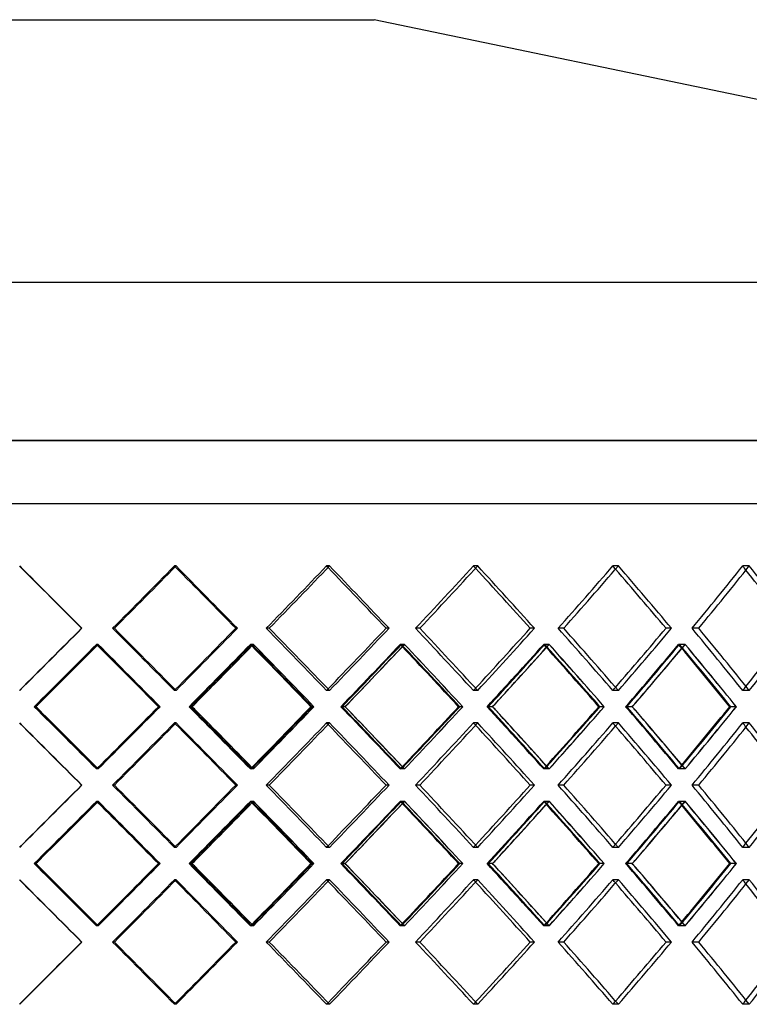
# Model space of a CAD drawing. Header units: millimetres. Extents: x -448 to 448, y -205 to 205.
# Tile 9 of 14: x 9 to 175, y -19 to 205. Entities that reach past the tile are written whole.
import ezdxf

# ---------------------------------------------------------------- set-up
doc = ezdxf.new("R2010")
doc.units = ezdxf.units.MM
doc.layers.add('HIDDEN', color=7, linetype='Continuous')
doc.layers.add('THICK', color=7, linetype='Continuous')

msp = doc.modelspace()

# ---------------------------------------------------------------- linework, layer by layer
at = {"layer": 'HIDDEN'}
for p, q in [((447.5, 109.35), (0, 109.35)), ((0, 95), (287.5, 95)), ((44.48, 80.82), (44.1, 80.82)), ((44.48, 80.82), (44.1, 80.82)), ((79.36, 80.82), (78.68, 80.82)), ((79.36, 80.82), (78.68, 80.82)), ((113.04, 80.82), (112.06, 80.82)), ((113.04, 80.82), (112.06, 80.82)), ((145, 80.82), (143.75, 80.82)), ((145, 80.82), (143.75, 80.82)), ((174.76, 80.82), (173.26, 80.82)), ((174.76, 80.82), (173.26, 80.82)), ((23.07, 66.67), (22.99, 66.67)), ((30.45, 66.67), (30.06, 66.67)), ((30.45, 66.67), (30.06, 66.67)), ((58.42, 66.67), (58.03, 66.67)), ((65.66, 66.67), (64.97, 66.67)), ((65.66, 66.67), (64.97, 66.67)), ((92.88, 66.67), (92.2, 66.67)), ((99.87, 66.67), (98.89, 66.67)), ((99.87, 66.67), (98.89, 66.67)), ((125.94, 66.67), (124.96, 66.67)), ((132.57, 66.67), (131.32, 66.67)), ((132.57, 66.67), (131.32, 66.67)), ((157.08, 66.67), (155.83, 66.67)), ((163.26, 66.67), (161.75, 66.67)), ((163.26, 66.67), (161.75, 66.67)), ((26.78, 62.99), (26.39, 62.99)), ((26.74, 62.99), (26.66, 62.99)), ((62.06, 62.99), (61.37, 62.99)), ((62.02, 62.99), (61.64, 62.99)), ((96.4, 62.99), (95.42, 62.99)), ((96.36, 62.99), (95.68, 62.99)), ((129.28, 62.99), (128.03, 62.99)), ((129.25, 62.99), (128.27, 62.99)), ((160.2, 62.99), (158.69, 62.99)), ((160.17, 62.99), (158.92, 62.99)), ((44.48, 52.51), (44.1, 52.51)), ((44.48, 52.51), (44.1, 52.51)), ((79.36, 52.51), (78.68, 52.51)), ((79.36, 52.51), (78.68, 52.51)), ((113.04, 52.51), (112.06, 52.51)), ((113.04, 52.51), (112.06, 52.51)), ((145, 52.51), (143.75, 52.51)), ((145, 52.51), (143.75, 52.51)), ((174.76, 52.51), (173.26, 52.51)), ((174.76, 52.51), (173.26, 52.51)), ((12.6, 48.83), (12.22, 48.83)), ((12.61, 48.83), (12.53, 48.83)), ((40.84, 48.83), (40.46, 48.83)), ((48.11, 48.83), (47.42, 48.83)), ((48.12, 48.83), (47.73, 48.83)), ((75.82, 48.83), (75.13, 48.83)), ((82.89, 48.83), (81.91, 48.83)), ((82.9, 48.83), (82.21, 48.83)), ((109.64, 48.83), (108.66, 48.83)), ((116.41, 48.83), (115.16, 48.83)), ((116.42, 48.83), (115.44, 48.83)), ((141.8, 48.83), (140.55, 48.83)), ((148.17, 48.83), (146.66, 48.83)), ((148.18, 48.83), (146.93, 48.83)), ((171.81, 48.83), (170.31, 48.83)), ((44.48, 45.15), (44.1, 45.15)), ((44.48, 45.15), (44.1, 45.15)), ((79.36, 45.15), (78.68, 45.15)), ((79.36, 45.15), (78.68, 45.15)), ((113.04, 45.15), (112.06, 45.15)), ((113.04, 45.15), (112.06, 45.15)), ((145, 45.15), (143.75, 45.15)), ((145, 45.15), (143.75, 45.15)), ((174.76, 45.15), (173.26, 45.15)), ((174.76, 45.15), (173.26, 45.15)), ((26.78, 34.68), (26.39, 34.68)), ((26.74, 34.68), (26.66, 34.68)), ((62.06, 34.68), (61.37, 34.68)), ((62.02, 34.68), (61.64, 34.68)), ((96.4, 34.68), (95.42, 34.68)), ((96.36, 34.68), (95.68, 34.68)), ((129.28, 34.68), (128.03, 34.68)), ((129.25, 34.68), (128.27, 34.68)), ((160.2, 34.68), (158.69, 34.68)), ((160.17, 34.68), (158.92, 34.68)), ((23.07, 31), (22.99, 31)), ((30.45, 31), (30.06, 31)), ((30.45, 31), (30.06, 31)), ((58.42, 31), (58.03, 31)), ((65.66, 31), (64.97, 31)), ((65.66, 31), (64.97, 31)), ((92.88, 31), (92.2, 31)), ((99.87, 31), (98.89, 31)), ((99.87, 31), (98.89, 31)), ((125.94, 31), (124.96, 31)), ((132.57, 31), (131.32, 31)), ((132.57, 31), (131.32, 31)), ((157.08, 31), (155.83, 31)), ((163.26, 31), (161.75, 31)), ((163.26, 31), (161.75, 31)), ((26.78, 27.32), (26.39, 27.32)), ((26.74, 27.32), (26.66, 27.32)), ((62.06, 27.32), (61.37, 27.32)), ((62.02, 27.32), (61.64, 27.32)), ((96.4, 27.32), (95.42, 27.32)), ((96.36, 27.32), (95.68, 27.32)), ((129.28, 27.32), (128.03, 27.32)), ((129.25, 27.32), (128.27, 27.32)), ((160.2, 27.32), (158.69, 27.32)), ((160.17, 27.32), (158.92, 27.32)), ((44.48, 16.85), (44.1, 16.85)), ((44.48, 16.85), (44.1, 16.85)), ((79.36, 16.85), (78.68, 16.85)), ((79.36, 16.85), (78.68, 16.85)), ((113.04, 16.85), (112.06, 16.85)), ((113.04, 16.85), (112.06, 16.85)), ((145, 16.85), (143.75, 16.85)), ((145, 16.85), (143.75, 16.85)), ((174.76, 16.85), (173.26, 16.85)), ((174.76, 16.85), (173.26, 16.85)), ((12.6, 13.17), (12.22, 13.17)), ((12.61, 13.17), (12.53, 13.17)), ((40.84, 13.17), (40.46, 13.17)), ((48.11, 13.17), (47.42, 13.17)), ((48.12, 13.17), (47.73, 13.17)), ((75.82, 13.17), (75.13, 13.17)), ((82.89, 13.17), (81.91, 13.17)), ((82.9, 13.17), (82.21, 13.17)), ((109.64, 13.17), (108.66, 13.17)), ((116.41, 13.17), (115.16, 13.17)), ((116.42, 13.17), (115.44, 13.17)), ((141.8, 13.17), (140.55, 13.17)), ((148.17, 13.17), (146.66, 13.17)), ((148.18, 13.17), (146.93, 13.17)), ((171.81, 13.17), (170.31, 13.17)), ((44.48, 9.49), (44.1, 9.49)), ((44.48, 9.49), (44.1, 9.49)), ((79.36, 9.49), (78.68, 9.49)), ((79.36, 9.49), (78.68, 9.49)), ((113.04, 9.49), (112.06, 9.49)), ((113.04, 9.49), (112.06, 9.49)), ((145, 9.49), (143.75, 9.49)), ((145, 9.49), (143.75, 9.49)), ((174.76, 9.49), (173.26, 9.49)), ((174.76, 9.49), (173.26, 9.49)), ((26.78, -0.99), (26.39, -0.99)), ((26.74, -0.99), (26.66, -0.99)), ((62.06, -0.99), (61.37, -0.99)), ((62.02, -0.99), (61.64, -0.99)), ((96.4, -0.99), (95.42, -0.99)), ((96.36, -0.99), (95.68, -0.99)), ((129.28, -0.99), (128.03, -0.99)), ((129.25, -0.99), (128.27, -0.99)), ((160.2, -0.99), (158.69, -0.99)), ((160.17, -0.99), (158.92, -0.99)), ((23.07, -4.67), (22.99, -4.67)), ((30.45, -4.67), (30.06, -4.67)), ((30.45, -4.67), (30.06, -4.67)), ((58.42, -4.67), (58.03, -4.67)), ((65.66, -4.67), (64.97, -4.67)), ((65.66, -4.67), (64.97, -4.67)), ((92.88, -4.67), (92.2, -4.67)), ((99.87, -4.67), (98.89, -4.67)), ((99.87, -4.67), (98.89, -4.67)), ((125.94, -4.67), (124.96, -4.67)), ((132.57, -4.67), (131.32, -4.67)), ((132.57, -4.67), (131.32, -4.67)), ((157.08, -4.67), (155.83, -4.67)), ((163.26, -4.67), (161.75, -4.67)), ((163.26, -4.67), (161.75, -4.67)), ((44.48, -18.82), (44.1, -18.82)), ((44.48, -18.82), (44.1, -18.82)), ((79.36, -18.82), (78.68, -18.82)), ((79.36, -18.82), (78.68, -18.82)), ((113.04, -18.82), (112.06, -18.82)), ((113.04, -18.82), (112.06, -18.82)), ((145, -18.82), (143.75, -18.82)), ((145, -18.82), (143.75, -18.82)), ((174.76, -18.82), (173.26, -18.82)), ((174.76, -18.82), (173.26, -18.82))]:
    msp.add_line(p, q, dxfattribs=at)
for centre, major_axis, ratio, start_param, end_param in [((0, 80.82), (289.97, -289.97), 0.015401, 1.506575, 1.555396), ((0, 80.82), (286.65, 286.65), 0.077152, -1.543043, -1.493797), ((0, 80.82), (-286.65, -286.65), 0.077152, 1.59855, 1.647796), ((0, 80.82), (-286.65, 286.65), 0.077152, -1.648471, -1.647796), ((0, 80.82), (289.14, -289.14), 0.077152, 1.444975, 1.493797), ((0, 80.82), (284.74, 284.74), 0.139494, -1.481443, -1.432197), ((0, 80.82), (-284.74, -284.74), 0.139494, 1.66015, 1.709396), ((0, 80.82), (-284.74, 284.74), 0.139494, -1.710633, -1.709396), ((0, 80.82), (287.22, -287.22), 0.139494, 1.383375, 1.432197), ((0, 80.82), (281.76, 281.76), 0.202918, -1.419843, -1.370597), ((0, 80.82), (-281.76, -281.76), 0.202918, 1.721749, 1.770996), ((0, 80.82), (-281.76, 281.76), 0.202918, -1.772836, -1.770996), ((0, 80.82), (284.21, -284.21), 0.202918, 1.321775, 1.370597), ((0, 80.82), (277.7, 277.7), 0.267949, -1.358243, -1.308997), ((0, 80.82), (-277.7, -277.7), 0.267949, 1.783349, 1.832596), ((0, 80.82), (-277.7, 277.7), 0.267949, -1.835106, -1.832596), ((0, 80.82), (280.12, -280.12), 0.267949, 1.260175, 1.308997), ((0, 80.82), (272.6, 272.6), 0.335166, -1.296643, -1.247397), ((0, 80.82), (-272.6, -272.6), 0.335166, 1.844949, 1.894196), ((0, 80.82), (-272.6, 272.6), 0.335166, -1.897479, -1.894196), ((0, 80.82), (274.97, -274.97), 0.335166, 1.198576, 1.247397), ((0, 52.51), (289.97, 289.97), 0.015401, -1.555396, -1.506575), ((0, 52.51), (286.65, -286.65), 0.077152, 1.493797, 1.543043), ((0, 52.51), (-286.65, 286.65), 0.077152, -1.647796, -1.59855), ((0, 52.51), (289.14, 289.14), 0.077152, -1.493797, -1.444975), ((0, 52.51), (284.74, -284.74), 0.139494, 1.432197, 1.481443), ((0, 52.51), (-284.74, 284.74), 0.139494, -1.709396, -1.66015), ((0, 52.51), (287.22, 287.22), 0.139494, -1.432197, -1.383375), ((0, 52.51), (281.76, -281.76), 0.202918, 1.370597, 1.419843), ((0, 52.51), (-281.76, 281.76), 0.202918, -1.770996, -1.721749), ((0, 52.51), (284.21, 284.21), 0.202918, -1.370597, -1.321775), ((0, 52.51), (277.7, -277.7), 0.267949, 1.308997, 1.358243), ((0, 52.51), (-277.7, 277.7), 0.267949, -1.832596, -1.783349), ((0, 52.51), (280.12, 280.12), 0.267949, -1.308997, -1.260175), ((0, 52.51), (272.6, -272.6), 0.335166, 1.247397, 1.296643), ((0, 52.51), (-272.6, 272.6), 0.335166, -1.894196, -1.844949), ((0, 80.82), (286.65, 286.65), 0.077152, -1.605283, -1.555865), ((0, 45.15), (-287.47, -287.47), 0.015401, 1.598999, 1.648265), ((0, 45.15), (286.65, -286.65), 0.077152, 1.555262, 1.555865), ((0, 80.82), (289.14, 289.14), 0.077152, -1.555995, -1.55533), ((0, 80.82), (-287.47, 287.47), 0.015401, -1.6484, -1.648265), ((0, 45.15), (289.14, -289.14), 0.077152, 1.506489, 1.55533), ((0, 80.82), (284.74, 284.74), 0.139494, -1.543683, -1.494265), ((0, 45.15), (-286.65, -286.65), 0.077152, 1.660599, 1.709865), ((0, 45.15), (284.74, -284.74), 0.139494, 1.493113, 1.494265), ((0, 80.82), (-286.65, 286.65), 0.077152, -1.710549, -1.709865), ((0, 80.82), (287.22, 287.22), 0.139494, -1.49494, -1.49373), ((0, 45.15), (287.22, -287.22), 0.139494, 1.444889, 1.49373), ((0, 80.82), (281.76, 281.76), 0.202918, -1.482083, -1.432666), ((0, 45.15), (-284.74, -284.74), 0.139494, 1.722199, 1.771465), ((0, 45.15), (281.76, -281.76), 0.202918, 1.430933, 1.432666), ((0, 80.82), (-284.74, 284.74), 0.139494, -1.772729, -1.771465), ((0, 80.82), (284.21, 284.21), 0.202918, -1.433915, -1.43213), ((0, 45.15), (284.21, -284.21), 0.202918, 1.383289, 1.43213), ((0, 80.82), (277.7, 277.7), 0.267949, -1.420483, -1.371066), ((0, 45.15), (-281.76, -281.76), 0.202918, 1.783799, 1.833065), ((0, 45.15), (277.7, -277.7), 0.267949, 1.3687, 1.371066), ((0, 80.82), (-281.76, 281.76), 0.202918, -1.834962, -1.833065), ((0, 80.82), (280.12, 280.12), 0.267949, -1.372942, -1.37053), ((0, 45.15), (280.12, -280.12), 0.267949, 1.321689, 1.37053), ((0, 80.82), (272.6, 272.6), 0.335166, -1.358883, -1.309466), ((0, 45.15), (-277.7, -277.7), 0.267949, 1.845399, 1.894665), ((0, 45.15), (272.6, -272.6), 0.335166, 1.306385, 1.309466), ((0, 80.82), (-277.7, 277.7), 0.267949, -1.897278, -1.894665), ((0, 80.82), (274.97, 274.97), 0.335166, -1.312052, -1.30893), ((0, 45.15), (274.97, -274.97), 0.335166, 1.26009, 1.30893), ((0, 52.51), (-286.65, -286.65), 0.077152, 1.647796, 1.648471), ((0, 52.51), (-284.74, -284.74), 0.139494, 1.709396, 1.710633), ((0, 52.51), (-281.76, -281.76), 0.202918, 1.770996, 1.772836), ((0, 52.51), (-277.7, -277.7), 0.267949, 1.832596, 1.835106), ((0, 52.51), (-272.6, -272.6), 0.335166, 1.894196, 1.897479), ((0, 80.82), (289.14, 289.14), 0.077152, -1.604318, -1.601936), ((0, 80.82), (287.22, 287.22), 0.139494, -1.542718, -1.540335), ((0, 80.82), (284.21, 284.21), 0.202918, -1.481118, -1.478735), ((0, 80.82), (280.12, 280.12), 0.267949, -1.419518, -1.417135), ((0, 80.82), (274.97, 274.97), 0.335166, -1.357918, -1.355535), ((0, 16.85), (286.65, -286.65), 0.077152, 1.555865, 1.605283), ((0, 52.51), (-287.47, 287.47), 0.015401, -1.648265, -1.598999), ((0, 16.85), (289.14, -289.14), 0.077152, 1.601936, 1.604318), ((0, 52.51), (289.14, 289.14), 0.077152, -1.55533, -1.506489), ((0, 16.85), (284.74, -284.74), 0.139494, 1.494265, 1.543683), ((0, 52.51), (-286.65, 286.65), 0.077152, -1.709865, -1.660599), ((0, 16.85), (287.22, -287.22), 0.139494, 1.540335, 1.542718), ((0, 52.51), (287.22, 287.22), 0.139494, -1.49373, -1.444889), ((0, 16.85), (281.76, -281.76), 0.202918, 1.432666, 1.482083), ((0, 52.51), (-284.74, 284.74), 0.139494, -1.771465, -1.722199), ((0, 16.85), (284.21, -284.21), 0.202918, 1.478735, 1.481118), ((0, 52.51), (284.21, 284.21), 0.202918, -1.43213, -1.383289), ((0, 16.85), (277.7, -277.7), 0.267949, 1.371066, 1.420483), ((0, 52.51), (-281.76, 281.76), 0.202918, -1.833065, -1.783799), ((0, 16.85), (280.12, -280.12), 0.267949, 1.417135, 1.419518), ((0, 52.51), (280.12, 280.12), 0.267949, -1.37053, -1.321689), ((0, 16.85), (272.6, -272.6), 0.335166, 1.309466, 1.358883), ((0, 52.51), (-277.7, 277.7), 0.267949, -1.894665, -1.845399), ((0, 16.85), (274.97, -274.97), 0.335166, 1.355535, 1.357918), ((0, 52.51), (274.97, 274.97), 0.335166, -1.30893, -1.26009), ((0, 45.15), (289.97, -289.97), 0.015401, 1.506575, 1.555396), ((0, 45.15), (286.65, 286.65), 0.077152, -1.543043, -1.493797), ((0, 45.15), (-286.65, -286.65), 0.077152, 1.59855, 1.647796), ((0, 45.15), (-286.65, 286.65), 0.077152, -1.648471, -1.647796), ((0, 45.15), (289.14, -289.14), 0.077152, 1.444975, 1.493797), ((0, 45.15), (284.74, 284.74), 0.139494, -1.481443, -1.432197), ((0, 45.15), (-284.74, -284.74), 0.139494, 1.66015, 1.709396), ((0, 45.15), (-284.74, 284.74), 0.139494, -1.710633, -1.709396), ((0, 45.15), (287.22, -287.22), 0.139494, 1.383375, 1.432197), ((0, 45.15), (281.76, 281.76), 0.202918, -1.419843, -1.370597), ((0, 45.15), (-281.76, -281.76), 0.202918, 1.721749, 1.770996), ((0, 45.15), (-281.76, 281.76), 0.202918, -1.772836, -1.770996), ((0, 45.15), (284.21, -284.21), 0.202918, 1.321775, 1.370597), ((0, 45.15), (277.7, 277.7), 0.267949, -1.358243, -1.308997), ((0, 45.15), (-277.7, -277.7), 0.267949, 1.783349, 1.832596), ((0, 45.15), (-277.7, 277.7), 0.267949, -1.835106, -1.832596), ((0, 45.15), (280.12, -280.12), 0.267949, 1.260175, 1.308997), ((0, 45.15), (272.6, 272.6), 0.335166, -1.296643, -1.247397), ((0, 45.15), (-272.6, -272.6), 0.335166, 1.844949, 1.894196), ((0, 45.15), (-272.6, 272.6), 0.335166, -1.897479, -1.894196), ((0, 45.15), (274.97, -274.97), 0.335166, 1.198576, 1.247397), ((0, 52.51), (286.65, 286.65), 0.077152, -1.555865, -1.555262), ((0, 16.85), (289.14, -289.14), 0.077152, 1.55533, 1.555995), ((0, 16.85), (-287.47, -287.47), 0.015401, 1.648265, 1.6484), ((0, 52.51), (284.74, 284.74), 0.139494, -1.494265, -1.493113), ((0, 16.85), (-286.65, -286.65), 0.077152, 1.709865, 1.710549), ((0, 16.85), (287.22, -287.22), 0.139494, 1.49373, 1.49494), ((0, 52.51), (281.76, 281.76), 0.202918, -1.432666, -1.430933), ((0, 16.85), (-284.74, -284.74), 0.139494, 1.771465, 1.772729), ((0, 16.85), (284.21, -284.21), 0.202918, 1.43213, 1.433915), ((0, 52.51), (277.7, 277.7), 0.267949, -1.371066, -1.3687), ((0, 16.85), (-281.76, -281.76), 0.202918, 1.833065, 1.834962), ((0, 16.85), (280.12, -280.12), 0.267949, 1.37053, 1.372942), ((0, 52.51), (272.6, 272.6), 0.335166, -1.309466, -1.306385), ((0, 16.85), (-277.7, -277.7), 0.267949, 1.894665, 1.897278), ((0, 16.85), (274.97, -274.97), 0.335166, 1.30893, 1.312052), ((0, 16.85), (289.97, 289.97), 0.015401, -1.555396, -1.506575), ((0, 16.85), (286.65, -286.65), 0.077152, 1.493797, 1.543043), ((0, 16.85), (-286.65, 286.65), 0.077152, -1.647796, -1.59855), ((0, 16.85), (289.14, 289.14), 0.077152, -1.493797, -1.444975), ((0, 16.85), (284.74, -284.74), 0.139494, 1.432197, 1.481443), ((0, 16.85), (-284.74, 284.74), 0.139494, -1.709396, -1.66015), ((0, 16.85), (287.22, 287.22), 0.139494, -1.432197, -1.383375), ((0, 16.85), (281.76, -281.76), 0.202918, 1.370597, 1.419843), ((0, 16.85), (-281.76, 281.76), 0.202918, -1.770996, -1.721749), ((0, 16.85), (284.21, 284.21), 0.202918, -1.370597, -1.321775), ((0, 16.85), (277.7, -277.7), 0.267949, 1.308997, 1.358243), ((0, 16.85), (-277.7, 277.7), 0.267949, -1.832596, -1.783349), ((0, 16.85), (280.12, 280.12), 0.267949, -1.308997, -1.260175), ((0, 16.85), (272.6, -272.6), 0.335166, 1.247397, 1.296643), ((0, 16.85), (-272.6, 272.6), 0.335166, -1.894196, -1.844949), ((0, 45.15), (286.65, 286.65), 0.077152, -1.605283, -1.555865), ((0, 9.49), (-287.47, -287.47), 0.015401, 1.598999, 1.648265), ((0, 9.49), (286.65, -286.65), 0.077152, 1.555262, 1.555865), ((0, 45.15), (289.14, 289.14), 0.077152, -1.555995, -1.55533), ((0, 45.15), (-287.47, 287.47), 0.015401, -1.6484, -1.648265), ((0, 9.49), (289.14, -289.14), 0.077152, 1.506489, 1.55533), ((0, 45.15), (284.74, 284.74), 0.139494, -1.543683, -1.494265), ((0, 9.49), (-286.65, -286.65), 0.077152, 1.660599, 1.709865), ((0, 9.49), (284.74, -284.74), 0.139494, 1.493113, 1.494265), ((0, 45.15), (-286.65, 286.65), 0.077152, -1.710549, -1.709865), ((0, 45.15), (287.22, 287.22), 0.139494, -1.49494, -1.49373), ((0, 9.49), (287.22, -287.22), 0.139494, 1.444889, 1.49373), ((0, 45.15), (281.76, 281.76), 0.202918, -1.482083, -1.432666), ((0, 9.49), (-284.74, -284.74), 0.139494, 1.722199, 1.771465), ((0, 9.49), (281.76, -281.76), 0.202918, 1.430933, 1.432666), ((0, 45.15), (-284.74, 284.74), 0.139494, -1.772729, -1.771465), ((0, 45.15), (284.21, 284.21), 0.202918, -1.433915, -1.43213), ((0, 9.49), (284.21, -284.21), 0.202918, 1.383289, 1.43213), ((0, 45.15), (277.7, 277.7), 0.267949, -1.420483, -1.371066), ((0, 9.49), (-281.76, -281.76), 0.202918, 1.783799, 1.833065), ((0, 9.49), (277.7, -277.7), 0.267949, 1.3687, 1.371066), ((0, 45.15), (-281.76, 281.76), 0.202918, -1.834962, -1.833065), ((0, 45.15), (280.12, 280.12), 0.267949, -1.372942, -1.37053), ((0, 9.49), (280.12, -280.12), 0.267949, 1.321689, 1.37053), ((0, 45.15), (272.6, 272.6), 0.335166, -1.358883, -1.309466), ((0, 9.49), (-277.7, -277.7), 0.267949, 1.845399, 1.894665), ((0, 9.49), (272.6, -272.6), 0.335166, 1.306385, 1.309466), ((0, 45.15), (-277.7, 277.7), 0.267949, -1.897278, -1.894665), ((0, 45.15), (274.97, 274.97), 0.335166, -1.312052, -1.30893), ((0, 9.49), (274.97, -274.97), 0.335166, 1.26009, 1.30893), ((0, 16.85), (-286.65, -286.65), 0.077152, 1.647796, 1.648471), ((0, 16.85), (-284.74, -284.74), 0.139494, 1.709396, 1.710633), ((0, 16.85), (-281.76, -281.76), 0.202918, 1.770996, 1.772836), ((0, 16.85), (-277.7, -277.7), 0.267949, 1.832596, 1.835106), ((0, 16.85), (-272.6, -272.6), 0.335166, 1.894196, 1.897479), ((0, 45.15), (289.14, 289.14), 0.077152, -1.604318, -1.601936), ((0, 45.15), (287.22, 287.22), 0.139494, -1.542718, -1.540335), ((0, 45.15), (284.21, 284.21), 0.202918, -1.481118, -1.478735), ((0, 45.15), (280.12, 280.12), 0.267949, -1.419518, -1.417135), ((0, 45.15), (274.97, 274.97), 0.335166, -1.357918, -1.355535), ((0, -18.82), (286.65, -286.65), 0.077152, 1.555865, 1.605283), ((0, 16.85), (-287.47, 287.47), 0.015401, -1.648265, -1.598999), ((0, -18.82), (289.14, -289.14), 0.077152, 1.601936, 1.604318), ((0, 16.85), (289.14, 289.14), 0.077152, -1.55533, -1.506489), ((0, -18.82), (284.74, -284.74), 0.139494, 1.494265, 1.543683), ((0, 16.85), (-286.65, 286.65), 0.077152, -1.709865, -1.660599), ((0, -18.82), (287.22, -287.22), 0.139494, 1.540335, 1.542718), ((0, 16.85), (287.22, 287.22), 0.139494, -1.49373, -1.444889), ((0, -18.82), (281.76, -281.76), 0.202918, 1.432666, 1.482083), ((0, 16.85), (-284.74, 284.74), 0.139494, -1.771465, -1.722199), ((0, -18.82), (284.21, -284.21), 0.202918, 1.478735, 1.481118), ((0, 16.85), (284.21, 284.21), 0.202918, -1.43213, -1.383289), ((0, -18.82), (277.7, -277.7), 0.267949, 1.371066, 1.420483), ((0, 16.85), (-281.76, 281.76), 0.202918, -1.833065, -1.783799), ((0, -18.82), (280.12, -280.12), 0.267949, 1.417135, 1.419518), ((0, 16.85), (280.12, 280.12), 0.267949, -1.37053, -1.321689), ((0, -18.82), (272.6, -272.6), 0.335166, 1.309466, 1.358883), ((0, 16.85), (-277.7, 277.7), 0.267949, -1.894665, -1.845399), ((0, -18.82), (274.97, -274.97), 0.335166, 1.355535, 1.357918), ((0, 16.85), (274.97, 274.97), 0.335166, -1.30893, -1.26009), ((0, 9.49), (289.97, -289.97), 0.015401, 1.506575, 1.555396), ((0, 9.49), (286.65, 286.65), 0.077152, -1.543043, -1.493797), ((0, 9.49), (-286.65, -286.65), 0.077152, 1.59855, 1.647796), ((0, 9.49), (-286.65, 286.65), 0.077152, -1.648471, -1.647796), ((0, 9.49), (289.14, -289.14), 0.077152, 1.444975, 1.493797), ((0, 9.49), (284.74, 284.74), 0.139494, -1.481443, -1.432197), ((0, 9.49), (-284.74, -284.74), 0.139494, 1.66015, 1.709396), ((0, 9.49), (-284.74, 284.74), 0.139494, -1.710633, -1.709396), ((0, 9.49), (287.22, -287.22), 0.139494, 1.383375, 1.432197), ((0, 9.49), (281.76, 281.76), 0.202918, -1.419843, -1.370597), ((0, 9.49), (-281.76, -281.76), 0.202918, 1.721749, 1.770996), ((0, 9.49), (-281.76, 281.76), 0.202918, -1.772836, -1.770996), ((0, 9.49), (284.21, -284.21), 0.202918, 1.321775, 1.370597), ((0, 9.49), (277.7, 277.7), 0.267949, -1.358243, -1.308997), ((0, 9.49), (-277.7, -277.7), 0.267949, 1.783349, 1.832596), ((0, 9.49), (-277.7, 277.7), 0.267949, -1.835106, -1.832596), ((0, 9.49), (280.12, -280.12), 0.267949, 1.260175, 1.308997), ((0, 9.49), (272.6, 272.6), 0.335166, -1.296643, -1.247397), ((0, 9.49), (-272.6, -272.6), 0.335166, 1.844949, 1.894196), ((0, 9.49), (-272.6, 272.6), 0.335166, -1.897479, -1.894196), ((0, 9.49), (274.97, -274.97), 0.335166, 1.198576, 1.247397), ((0, 16.85), (286.65, 286.65), 0.077152, -1.555865, -1.555262), ((0, -18.82), (289.14, -289.14), 0.077152, 1.55533, 1.555995), ((0, -18.82), (-287.47, -287.47), 0.015401, 1.648265, 1.6484), ((0, 16.85), (284.74, 284.74), 0.139494, -1.494265, -1.493113), ((0, -18.82), (-286.65, -286.65), 0.077152, 1.709865, 1.710549), ((0, -18.82), (287.22, -287.22), 0.139494, 1.49373, 1.49494), ((0, 16.85), (281.76, 281.76), 0.202918, -1.432666, -1.430933), ((0, -18.82), (-284.74, -284.74), 0.139494, 1.771465, 1.772729), ((0, -18.82), (284.21, -284.21), 0.202918, 1.43213, 1.433915), ((0, 16.85), (277.7, 277.7), 0.267949, -1.371066, -1.3687), ((0, -18.82), (-281.76, -281.76), 0.202918, 1.833065, 1.834962), ((0, -18.82), (280.12, -280.12), 0.267949, 1.37053, 1.372942), ((0, 16.85), (272.6, 272.6), 0.335166, -1.309466, -1.306385), ((0, -18.82), (-277.7, -277.7), 0.267949, 1.894665, 1.897278), ((0, -18.82), (274.97, -274.97), 0.335166, 1.30893, 1.312052), ((0, -18.82), (289.97, 289.97), 0.015401, -1.555396, -1.506575), ((0, -18.82), (286.65, -286.65), 0.077152, 1.493797, 1.543043), ((0, -18.82), (-286.65, 286.65), 0.077152, -1.647796, -1.59855), ((0, -18.82), (289.14, 289.14), 0.077152, -1.493797, -1.444975), ((0, -18.82), (284.74, -284.74), 0.139494, 1.432197, 1.481443), ((0, -18.82), (-284.74, 284.74), 0.139494, -1.709396, -1.66015), ((0, -18.82), (287.22, 287.22), 0.139494, -1.432197, -1.383375), ((0, -18.82), (281.76, -281.76), 0.202918, 1.370597, 1.419843), ((0, -18.82), (-281.76, 281.76), 0.202918, -1.770996, -1.721749), ((0, -18.82), (284.21, 284.21), 0.202918, -1.370597, -1.321775), ((0, -18.82), (277.7, -277.7), 0.267949, 1.308997, 1.358243), ((0, -18.82), (-277.7, 277.7), 0.267949, -1.832596, -1.783349), ((0, -18.82), (280.12, 280.12), 0.267949, -1.308997, -1.260175), ((0, -18.82), (272.6, -272.6), 0.335166, 1.247397, 1.296643), ((0, -18.82), (-272.6, 272.6), 0.335166, -1.894196, -1.844949), ((0, -18.82), (-272.6, -272.6), 0.335166, 1.894196, 1.897479), ((0, -18.82), (-286.65, -286.65), 0.077152, 1.647796, 1.648471), ((0, -18.82), (-284.74, -284.74), 0.139494, 1.709396, 1.710633), ((0, -18.82), (-281.76, -281.76), 0.202918, 1.770996, 1.772836), ((0, -18.82), (-277.7, -277.7), 0.267949, 1.832596, 1.835106)]:
    msp.add_ellipse(centre, major_axis=major_axis, ratio=ratio, start_param=start_param, end_param=end_param, dxfattribs=at)
at = {"layer": 'THICK'}
for p, q in [((0, 205), (89.5, 205)), ((375.5, 145.35), (89.5, 205)), ((0, 145.35), (411.5, 145.35)), ((0, 109.35), (447.5, 109.35)), ((0, 95), (447.5, 95)), ((23.07, 66.67), (22.99, 66.67)), ((58.42, 66.67), (58.03, 66.67)), ((92.88, 66.67), (92.2, 66.67)), ((125.94, 66.67), (124.96, 66.67)), ((157.08, 66.67), (155.83, 66.67)), ((40.85, 48.83), (40.77, 48.83)), ((75.82, 48.83), (75.43, 48.83)), ((109.64, 48.83), (108.95, 48.83)), ((141.8, 48.83), (140.82, 48.83)), ((171.82, 48.83), (170.56, 48.83)), ((23.07, 31), (22.99, 31)), ((58.42, 31), (58.03, 31)), ((92.88, 31), (92.2, 31)), ((125.94, 31), (124.96, 31)), ((157.08, 31), (155.83, 31)), ((40.85, 13.17), (40.77, 13.17)), ((75.82, 13.17), (75.43, 13.17)), ((109.64, 13.17), (108.95, 13.17)), ((141.8, 13.17), (140.82, 13.17)), ((171.82, 13.17), (170.56, 13.17)), ((23.07, -4.67), (22.99, -4.67)), ((58.42, -4.67), (58.03, -4.67)), ((92.88, -4.67), (92.2, -4.67)), ((125.94, -4.67), (124.96, -4.67)), ((157.08, -4.67), (155.83, -4.67))]:
    msp.add_line(p, q, dxfattribs=at)
for centre, major_axis, ratio, start_param, end_param in [((0, 80.82), (-287.47, 287.47), 0.015401, -1.635443, -1.58633), ((0, 80.82), (-289.97, 289.97), 0.015401, -1.635018, -1.586196), ((0, 80.82), (-289.14, -289.14), 0.077152, 1.598975, 1.647796), ((0, 80.82), (-286.65, 286.65), 0.077152, -1.697043, -1.648471), ((0, 80.82), (-289.14, 289.14), 0.077152, -1.696618, -1.647796), ((0, 80.82), (-287.22, -287.22), 0.139494, 1.660575, 1.709396), ((0, 80.82), (-287.22, 287.22), 0.139494, -1.758217, -1.709396), ((0, 80.82), (-284.21, -284.21), 0.202918, 1.722174, 1.770996), ((0, 80.82), (-284.21, 284.21), 0.202918, -1.819817, -1.770996), ((0, 80.82), (-280.12, -280.12), 0.267949, 1.783774, 1.832596), ((0, 80.82), (-280.12, 280.12), 0.267949, -1.881417, -1.832596), ((0, 80.82), (-274.97, -274.97), 0.335166, 1.845374, 1.894196), ((0, 80.82), (-274.97, 274.97), 0.335166, -1.943017, -1.894196), ((0, 80.82), (-284.74, 284.74), 0.139494, -1.758642, -1.710633), ((0, 80.82), (-281.76, 281.76), 0.202918, -1.820242, -1.772836), ((0, 80.82), (-277.7, 277.7), 0.267949, -1.881842, -1.835106), ((0, 80.82), (-272.6, 272.6), 0.335166, -1.943442, -1.897479), ((0, 52.51), (-287.47, -287.47), 0.015401, 1.58633, 1.635443), ((0, 52.51), (-289.97, -289.97), 0.015401, 1.586196, 1.635018), ((0, 52.51), (-289.14, 289.14), 0.077152, -1.647796, -1.598975), ((0, 52.51), (-286.65, -286.65), 0.077152, 1.648471, 1.697043), ((0, 52.51), (-289.14, -289.14), 0.077152, 1.647796, 1.696618), ((0, 52.51), (-287.22, 287.22), 0.139494, -1.709396, -1.660575), ((0, 52.51), (-284.74, -284.74), 0.139494, 1.710633, 1.758642), ((0, 52.51), (-287.22, -287.22), 0.139494, 1.709396, 1.758217), ((0, 52.51), (-284.21, 284.21), 0.202918, -1.770996, -1.722174), ((0, 52.51), (-281.76, -281.76), 0.202918, 1.772836, 1.820242), ((0, 52.51), (-284.21, -284.21), 0.202918, 1.770996, 1.819817), ((0, 52.51), (-280.12, 280.12), 0.267949, -1.832596, -1.783774), ((0, 52.51), (-277.7, -277.7), 0.267949, 1.835106, 1.881842), ((0, 52.51), (-280.12, -280.12), 0.267949, 1.832596, 1.881417), ((0, 52.51), (-274.97, 274.97), 0.335166, -1.894196, -1.845374), ((0, 52.51), (-272.6, -272.6), 0.335166, 1.897479, 1.943442), ((0, 52.51), (-274.97, -274.97), 0.335166, 1.894196, 1.943017), ((0, 45.15), (-289.97, -289.97), 0.015401, 1.598889, 1.647729), ((0, 80.82), (289.14, 289.14), 0.077152, -1.601936, -1.555995), ((0, 45.15), (286.65, -286.65), 0.077152, 1.506599, 1.555262), ((0, 80.82), (-287.47, 287.47), 0.015401, -1.697683, -1.6484), ((0, 80.82), (-289.97, 289.97), 0.015401, -1.696718, -1.647729), ((0, 45.15), (-289.14, -289.14), 0.077152, 1.660489, 1.709329), ((0, 80.82), (-286.65, 286.65), 0.077152, -1.759282, -1.710549), ((0, 80.82), (-289.14, 289.14), 0.077152, -1.758317, -1.709329), ((0, 45.15), (-287.22, -287.22), 0.139494, 1.722089, 1.770929), ((0, 80.82), (-287.22, 287.22), 0.139494, -1.819917, -1.770929), ((0, 45.15), (-284.21, -284.21), 0.202918, 1.783688, 1.832529), ((0, 80.82), (-284.21, 284.21), 0.202918, -1.881517, -1.832529), ((0, 45.15), (-280.12, -280.12), 0.267949, 1.845288, 1.894129), ((0, 80.82), (-280.12, 280.12), 0.267949, -1.943117, -1.894129), ((0, 80.82), (287.22, 287.22), 0.139494, -1.540335, -1.49494), ((0, 45.15), (284.74, -284.74), 0.139494, 1.445, 1.493113), ((0, 80.82), (284.21, 284.21), 0.202918, -1.478735, -1.433915), ((0, 45.15), (281.76, -281.76), 0.202918, 1.3834, 1.430933), ((0, 80.82), (-284.74, 284.74), 0.139494, -1.820882, -1.772729), ((0, 80.82), (280.12, 280.12), 0.267949, -1.417135, -1.372942), ((0, 45.15), (277.7, -277.7), 0.267949, 1.3218, 1.3687), ((0, 80.82), (-281.76, 281.76), 0.202918, -1.882482, -1.834962), ((0, 80.82), (274.97, 274.97), 0.335166, -1.355535, -1.312052), ((0, 45.15), (272.6, -272.6), 0.335166, 1.2602, 1.306385), ((0, 80.82), (-277.7, 277.7), 0.267949, -1.944082, -1.897278), ((0, 52.51), (-289.97, 289.97), 0.015401, -1.647729, -1.598889), ((0, 16.85), (289.14, -289.14), 0.077152, 1.555995, 1.601936), ((0, 52.51), (286.65, 286.65), 0.077152, -1.555262, -1.506599), ((0, 16.85), (-287.47, -287.47), 0.015401, 1.6484, 1.697683), ((0, 16.85), (-289.97, -289.97), 0.015401, 1.647729, 1.696718), ((0, 52.51), (-289.14, 289.14), 0.077152, -1.709329, -1.660489), ((0, 16.85), (287.22, -287.22), 0.139494, 1.49494, 1.540335), ((0, 52.51), (284.74, 284.74), 0.139494, -1.493113, -1.445), ((0, 16.85), (-286.65, -286.65), 0.077152, 1.710549, 1.759282), ((0, 16.85), (-289.14, -289.14), 0.077152, 1.709329, 1.758317), ((0, 52.51), (-287.22, 287.22), 0.139494, -1.770929, -1.722089), ((0, 16.85), (284.21, -284.21), 0.202918, 1.433915, 1.478735), ((0, 52.51), (281.76, 281.76), 0.202918, -1.430933, -1.3834), ((0, 16.85), (-284.74, -284.74), 0.139494, 1.772729, 1.820882), ((0, 16.85), (-287.22, -287.22), 0.139494, 1.770929, 1.819917), ((0, 52.51), (-284.21, 284.21), 0.202918, -1.832529, -1.783688), ((0, 16.85), (280.12, -280.12), 0.267949, 1.372942, 1.417135), ((0, 52.51), (277.7, 277.7), 0.267949, -1.3687, -1.3218), ((0, 16.85), (-281.76, -281.76), 0.202918, 1.834962, 1.882482), ((0, 16.85), (-284.21, -284.21), 0.202918, 1.832529, 1.881517), ((0, 52.51), (-280.12, 280.12), 0.267949, -1.894129, -1.845288), ((0, 16.85), (274.97, -274.97), 0.335166, 1.312052, 1.355535), ((0, 52.51), (272.6, 272.6), 0.335166, -1.306385, -1.2602), ((0, 16.85), (-277.7, -277.7), 0.267949, 1.897278, 1.944082), ((0, 16.85), (-280.12, -280.12), 0.267949, 1.894129, 1.943117), ((0, 45.15), (-287.47, 287.47), 0.015401, -1.635443, -1.58633), ((0, 45.15), (-289.97, 289.97), 0.015401, -1.635018, -1.586196), ((0, 45.15), (-289.14, -289.14), 0.077152, 1.598975, 1.647796), ((0, 45.15), (-286.65, 286.65), 0.077152, -1.697043, -1.648471), ((0, 45.15), (-289.14, 289.14), 0.077152, -1.696618, -1.647796), ((0, 45.15), (-287.22, -287.22), 0.139494, 1.660575, 1.709396), ((0, 45.15), (-284.74, 284.74), 0.139494, -1.758642, -1.710633), ((0, 45.15), (-287.22, 287.22), 0.139494, -1.758217, -1.709396), ((0, 45.15), (-284.21, -284.21), 0.202918, 1.722174, 1.770996), ((0, 45.15), (-284.21, 284.21), 0.202918, -1.819817, -1.770996), ((0, 45.15), (-280.12, -280.12), 0.267949, 1.783774, 1.832596), ((0, 45.15), (-280.12, 280.12), 0.267949, -1.881417, -1.832596), ((0, 45.15), (-274.97, -274.97), 0.335166, 1.845374, 1.894196), ((0, 45.15), (-274.97, 274.97), 0.335166, -1.943017, -1.894196), ((0, 45.15), (-281.76, 281.76), 0.202918, -1.820242, -1.772836), ((0, 45.15), (-277.7, 277.7), 0.267949, -1.881842, -1.835106), ((0, 45.15), (-272.6, 272.6), 0.335166, -1.943442, -1.897479), ((0, 16.85), (-287.47, -287.47), 0.015401, 1.58633, 1.635443), ((0, 16.85), (-289.97, -289.97), 0.015401, 1.586196, 1.635018), ((0, 16.85), (-289.14, 289.14), 0.077152, -1.647796, -1.598975), ((0, 16.85), (-286.65, -286.65), 0.077152, 1.648471, 1.697043), ((0, 16.85), (-289.14, -289.14), 0.077152, 1.647796, 1.696618), ((0, 16.85), (-287.22, 287.22), 0.139494, -1.709396, -1.660575), ((0, 16.85), (-284.74, -284.74), 0.139494, 1.710633, 1.758642), ((0, 16.85), (-287.22, -287.22), 0.139494, 1.709396, 1.758217), ((0, 16.85), (-284.21, 284.21), 0.202918, -1.770996, -1.722174), ((0, 16.85), (-281.76, -281.76), 0.202918, 1.772836, 1.820242), ((0, 16.85), (-284.21, -284.21), 0.202918, 1.770996, 1.819817), ((0, 16.85), (-280.12, 280.12), 0.267949, -1.832596, -1.783774), ((0, 16.85), (-277.7, -277.7), 0.267949, 1.835106, 1.881842), ((0, 16.85), (-280.12, -280.12), 0.267949, 1.832596, 1.881417), ((0, 16.85), (-274.97, 274.97), 0.335166, -1.894196, -1.845374), ((0, 16.85), (-272.6, -272.6), 0.335166, 1.897479, 1.943442), ((0, 16.85), (-274.97, -274.97), 0.335166, 1.894196, 1.943017), ((0, 9.49), (-289.97, -289.97), 0.015401, 1.598889, 1.647729), ((0, 45.15), (289.14, 289.14), 0.077152, -1.601936, -1.555995), ((0, 9.49), (286.65, -286.65), 0.077152, 1.506599, 1.555262), ((0, 45.15), (-287.47, 287.47), 0.015401, -1.697683, -1.6484), ((0, 45.15), (-289.97, 289.97), 0.015401, -1.696718, -1.647729), ((0, 9.49), (-289.14, -289.14), 0.077152, 1.660489, 1.709329), ((0, 45.15), (287.22, 287.22), 0.139494, -1.540335, -1.49494), ((0, 9.49), (284.74, -284.74), 0.139494, 1.445, 1.493113), ((0, 45.15), (-286.65, 286.65), 0.077152, -1.759282, -1.710549), ((0, 45.15), (-289.14, 289.14), 0.077152, -1.758317, -1.709329), ((0, 9.49), (-287.22, -287.22), 0.139494, 1.722089, 1.770929), ((0, 45.15), (-284.74, 284.74), 0.139494, -1.820882, -1.772729), ((0, 45.15), (-287.22, 287.22), 0.139494, -1.819917, -1.770929), ((0, 9.49), (-284.21, -284.21), 0.202918, 1.783688, 1.832529), ((0, 45.15), (-284.21, 284.21), 0.202918, -1.881517, -1.832529), ((0, 9.49), (-280.12, -280.12), 0.267949, 1.845288, 1.894129), ((0, 45.15), (-280.12, 280.12), 0.267949, -1.943117, -1.894129), ((0, 45.15), (284.21, 284.21), 0.202918, -1.478735, -1.433915), ((0, 9.49), (281.76, -281.76), 0.202918, 1.3834, 1.430933), ((0, 45.15), (280.12, 280.12), 0.267949, -1.417135, -1.372942), ((0, 9.49), (277.7, -277.7), 0.267949, 1.3218, 1.3687), ((0, 45.15), (-281.76, 281.76), 0.202918, -1.882482, -1.834962), ((0, 45.15), (274.97, 274.97), 0.335166, -1.355535, -1.312052), ((0, 9.49), (272.6, -272.6), 0.335166, 1.2602, 1.306385), ((0, 45.15), (-277.7, 277.7), 0.267949, -1.944082, -1.897278), ((0, 16.85), (-289.97, 289.97), 0.015401, -1.647729, -1.598889), ((0, -18.82), (289.14, -289.14), 0.077152, 1.555995, 1.601936), ((0, 16.85), (286.65, 286.65), 0.077152, -1.555262, -1.506599), ((0, -18.82), (-287.47, -287.47), 0.015401, 1.6484, 1.697683), ((0, -18.82), (-289.97, -289.97), 0.015401, 1.647729, 1.696718), ((0, 16.85), (-289.14, 289.14), 0.077152, -1.709329, -1.660489), ((0, -18.82), (287.22, -287.22), 0.139494, 1.49494, 1.540335), ((0, 16.85), (284.74, 284.74), 0.139494, -1.493113, -1.445), ((0, -18.82), (-286.65, -286.65), 0.077152, 1.710549, 1.759282), ((0, -18.82), (-289.14, -289.14), 0.077152, 1.709329, 1.758317), ((0, 16.85), (-287.22, 287.22), 0.139494, -1.770929, -1.722089), ((0, -18.82), (284.21, -284.21), 0.202918, 1.433915, 1.478735), ((0, 16.85), (281.76, 281.76), 0.202918, -1.430933, -1.3834), ((0, -18.82), (-284.74, -284.74), 0.139494, 1.772729, 1.820882), ((0, -18.82), (-287.22, -287.22), 0.139494, 1.770929, 1.819917), ((0, 16.85), (-284.21, 284.21), 0.202918, -1.832529, -1.783688), ((0, -18.82), (280.12, -280.12), 0.267949, 1.372942, 1.417135), ((0, 16.85), (277.7, 277.7), 0.267949, -1.3687, -1.3218), ((0, -18.82), (-281.76, -281.76), 0.202918, 1.834962, 1.882482), ((0, -18.82), (-284.21, -284.21), 0.202918, 1.832529, 1.881517), ((0, 16.85), (-280.12, 280.12), 0.267949, -1.894129, -1.845288), ((0, -18.82), (274.97, -274.97), 0.335166, 1.312052, 1.355535), ((0, 16.85), (272.6, 272.6), 0.335166, -1.306385, -1.2602), ((0, -18.82), (-277.7, -277.7), 0.267949, 1.897278, 1.944082), ((0, -18.82), (-280.12, -280.12), 0.267949, 1.894129, 1.943117), ((0, 9.49), (-287.47, 287.47), 0.015401, -1.635443, -1.58633), ((0, 9.49), (-289.97, 289.97), 0.015401, -1.635018, -1.586196), ((0, 9.49), (-289.14, -289.14), 0.077152, 1.598975, 1.647796), ((0, 9.49), (-286.65, 286.65), 0.077152, -1.697043, -1.648471), ((0, 9.49), (-289.14, 289.14), 0.077152, -1.696618, -1.647796), ((0, 9.49), (-287.22, -287.22), 0.139494, 1.660575, 1.709396), ((0, 9.49), (-284.74, 284.74), 0.139494, -1.758642, -1.710633), ((0, 9.49), (-287.22, 287.22), 0.139494, -1.758217, -1.709396), ((0, 9.49), (-284.21, -284.21), 0.202918, 1.722174, 1.770996), ((0, 9.49), (-281.76, 281.76), 0.202918, -1.820242, -1.772836), ((0, 9.49), (-284.21, 284.21), 0.202918, -1.819817, -1.770996), ((0, 9.49), (-280.12, -280.12), 0.267949, 1.783774, 1.832596), ((0, 9.49), (-280.12, 280.12), 0.267949, -1.881417, -1.832596), ((0, 9.49), (-274.97, -274.97), 0.335166, 1.845374, 1.894196), ((0, 9.49), (-274.97, 274.97), 0.335166, -1.943017, -1.894196), ((0, 9.49), (-277.7, 277.7), 0.267949, -1.881842, -1.835106), ((0, 9.49), (-272.6, 272.6), 0.335166, -1.943442, -1.897479), ((0, -18.82), (-287.47, -287.47), 0.015401, 1.58633, 1.635443), ((0, -18.82), (-289.97, -289.97), 0.015401, 1.586196, 1.635018), ((0, -18.82), (-289.14, 289.14), 0.077152, -1.647796, -1.598975), ((0, -18.82), (-286.65, -286.65), 0.077152, 1.648471, 1.697043), ((0, -18.82), (-289.14, -289.14), 0.077152, 1.647796, 1.696618), ((0, -18.82), (-287.22, 287.22), 0.139494, -1.709396, -1.660575), ((0, -18.82), (-284.74, -284.74), 0.139494, 1.710633, 1.758642), ((0, -18.82), (-287.22, -287.22), 0.139494, 1.709396, 1.758217), ((0, -18.82), (-284.21, 284.21), 0.202918, -1.770996, -1.722174), ((0, -18.82), (-281.76, -281.76), 0.202918, 1.772836, 1.820242), ((0, -18.82), (-284.21, -284.21), 0.202918, 1.770996, 1.819817), ((0, -18.82), (-280.12, 280.12), 0.267949, -1.832596, -1.783774), ((0, -18.82), (-277.7, -277.7), 0.267949, 1.835106, 1.881842), ((0, -18.82), (-280.12, -280.12), 0.267949, 1.832596, 1.881417), ((0, -18.82), (-274.97, 274.97), 0.335166, -1.894196, -1.845374), ((0, -18.82), (-272.6, -272.6), 0.335166, 1.897479, 1.943442), ((0, -18.82), (-274.97, -274.97), 0.335166, 1.894196, 1.943017)]:
    msp.add_ellipse(centre, major_axis=major_axis, ratio=ratio, start_param=start_param, end_param=end_param, dxfattribs=at)

doc.saveas('drawing.dxf')
